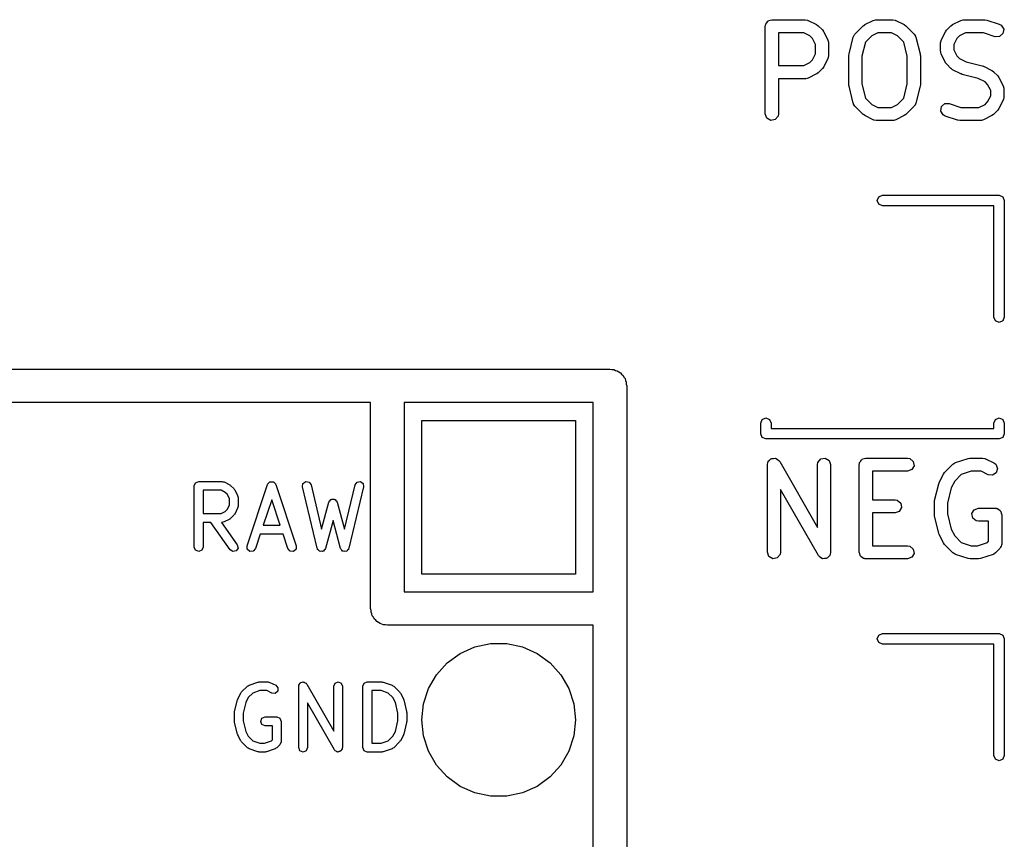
# Model space of a CAD drawing. Extents: x 128.4 to 208.6, y -114.5 to -26.6.
# Tile 13 of 16: x 139.7 to 150.9, y -36 to -26.6. Entities that reach past the tile are written whole.
import ezdxf

# ---------------------------------------------------------------- set-up
doc = ezdxf.new("R2010")
doc.units = 0
doc.layers.add('BLACK', color=7, linetype='CONTINUOUS')

msp = doc.modelspace()

# ---------------------------------------------------------------- linework, layer by layer
at = {"layer": 'BLACK', "linetype": 'CONTINUOUS'}
for p, q in [((148.18, -26.6418), (148.19, -26.6249)), ((148.19, -26.6249), (148.196, -26.6226)), ((148.196, -26.6226), (148.201, -26.6174)), ((148.201, -26.6174), (148.22, -26.614)), ((148.22, -26.614), (148.238, -26.6074)), ((148.238, -26.6074), (148.619, -26.6074)), ((148.619, -26.6074), (148.645, -26.6119)), ((148.645, -26.6119), (148.648, -26.6148)), ((148.648, -26.6148), (148.653, -26.6153)), ((148.653, -26.6153), (148.748, -26.6629)), ((149.3, -26.6629), (149.395, -26.6153)), ((149.395, -26.6153), (149.42, -26.6079)), ((149.42, -26.6079), (149.424, -26.6089)), ((149.424, -26.6089), (149.429, -26.6074)), ((149.429, -26.6074), (149.619, -26.6074)), ((149.619, -26.6074), (149.645, -26.6119)), ((149.645, -26.6119), (149.648, -26.6148)), ((149.648, -26.6148), (149.653, -26.6153)), ((149.653, -26.6153), (149.748, -26.6629)), ((150.3, -26.6629), (150.395, -26.6153)), ((150.395, -26.6153), (150.42, -26.6079)), ((150.42, -26.6079), (150.424, -26.6089)), ((150.424, -26.6089), (150.429, -26.6074)), ((150.429, -26.6074), (150.667, -26.6074)), ((150.667, -26.6074), (150.689, -26.6113)), ((150.689, -26.6113), (150.69, -26.6112)), ((150.69, -26.6112), (150.833, -26.6588)), ((148.163, -26.6824), (148.165, -26.6726)), ((148.163, -27.6824), (148.163, -26.6824)), ((148.164, -26.6694), (148.166, -26.6665)), ((148.165, -26.6726), (148.164, -26.6694)), ((148.166, -26.6665), (148.168, -26.6567)), ((148.168, -26.6567), (148.18, -26.6418)), ((148.748, -26.6629), (148.766, -26.6763)), ((148.766, -26.6763), (148.767, -26.677)), ((148.767, -26.677), (148.815, -26.7246)), ((148.815, -26.7246), (148.828, -26.743)), ((149.185, -26.7722), (149.28, -26.677)), ((149.28, -26.677), (149.299, -26.6641)), ((149.299, -26.6641), (149.3, -26.6629)), ((149.748, -26.6629), (149.766, -26.6763)), ((149.766, -26.6763), (149.767, -26.677)), ((149.767, -26.677), (149.863, -26.7722)), ((150.219, -26.7441), (150.232, -26.7261)), ((150.232, -26.7261), (150.233, -26.7246)), ((150.233, -26.7246), (150.28, -26.677)), ((150.28, -26.677), (150.299, -26.6641)), ((150.299, -26.6641), (150.3, -26.6629)), ((150.833, -26.6588), (150.856, -26.6713)), ((150.856, -26.6713), (150.883, -26.715)), ((150.883, -26.715), (150.875, -26.7657)), ((148.313, -26.7574), (148.313, -27.1312)), ((148.601, -26.7574), (148.313, -26.7574)), ((148.67, -26.7916), (148.601, -26.7574)), ((148.7, -26.822), (148.67, -26.7916)), ((148.735, -26.8906), (148.7, -26.822)), ((148.828, -26.743), (148.829, -26.7441)), ((148.829, -26.7441), (148.877, -26.8393)), ((148.877, -26.8393), (148.884, -26.8643)), ((149.118, -26.9975), (149.165, -26.807)), ((149.165, -26.807), (149.176, -26.7833)), ((149.176, -26.7833), (149.182, -26.7789)), ((149.182, -26.7789), (149.185, -26.7722)), ((149.378, -26.7916), (149.306, -26.8636)), ((149.446, -26.7574), (149.378, -26.7916)), ((149.601, -26.7574), (149.446, -26.7574)), ((149.67, -26.7916), (149.601, -26.7574)), ((149.742, -26.8636), (149.67, -26.7916)), ((149.863, -26.7722), (149.877, -26.7935)), ((149.877, -26.7935), (149.878, -26.8009)), ((149.878, -26.8009), (149.882, -26.807)), ((149.882, -26.807), (149.93, -26.9975)), ((150.163, -26.8729), (150.168, -26.8472)), ((150.168, -26.8472), (150.171, -26.8438)), ((150.171, -26.8393), (150.219, -26.7441)), ((150.171, -26.8438), (150.171, -26.8393)), ((150.347, -26.822), (150.313, -26.8906)), ((150.378, -26.7916), (150.347, -26.822)), ((150.446, -26.7574), (150.378, -26.7916)), ((150.654, -26.7574), (150.446, -26.7574)), ((150.786, -26.8012), (150.654, -26.7574)), ((150.837, -26.7997), (150.786, -26.8012)), ((150.875, -26.7657), (150.837, -26.7997)), ((148.735, -26.998), (148.735, -26.8906)), ((148.884, -26.8643), (148.883, -26.8686)), ((148.883, -26.8686), (148.885, -26.8729)), ((148.885, -26.8729), (148.885, -27.0157)), ((149.306, -26.8636), (149.265, -27.0249)), ((149.782, -27.0249), (149.742, -26.8636)), ((150.163, -26.9681), (150.163, -26.8729)), ((150.313, -26.8906), (150.313, -26.9504)), ((150.313, -26.9504), (150.347, -27.0189)), ((148.67, -27.0969), (148.7, -27.0665)), ((148.7, -27.0665), (148.735, -26.998)), ((148.877, -27.0493), (148.829, -27.1445)), ((148.88, -27.0414), (148.877, -27.0448)), ((148.877, -27.0448), (148.877, -27.0493)), ((148.885, -27.0157), (148.88, -27.0414)), ((149.115, -27.0157), (149.118, -27.001)), ((149.115, -27.349), (149.115, -27.0157)), ((149.118, -27.001), (149.118, -26.9975)), ((149.265, -27.0249), (149.265, -27.3398)), ((149.782, -27.3398), (149.782, -27.0249)), ((149.93, -26.9975), (149.931, -27.0125)), ((149.931, -27.0125), (149.932, -27.0157)), ((149.932, -27.0157), (149.932, -27.349)), ((150.165, -26.9723), (150.163, -26.9681)), ((150.164, -26.9767), (150.165, -26.9723)), ((150.171, -27.0016), (150.164, -26.9767)), ((150.219, -27.0969), (150.171, -27.0016)), ((150.347, -27.0189), (150.378, -27.0493)), ((150.378, -27.0493), (150.455, -27.0878)), ((148.313, -27.1312), (148.601, -27.1312)), ((148.601, -27.1312), (148.67, -27.0969)), ((148.815, -27.164), (148.767, -27.2116)), ((148.816, -27.1625), (148.815, -27.164)), ((148.829, -27.1445), (148.816, -27.1625)), ((150.22, -27.098), (150.219, -27.0969)), ((150.233, -27.1164), (150.22, -27.098)), ((150.28, -27.164), (150.233, -27.1164)), ((150.282, -27.1647), (150.28, -27.164)), ((150.3, -27.178), (150.282, -27.1647)), ((150.395, -27.2257), (150.3, -27.178)), ((150.455, -27.0878), (150.637, -27.1334)), ((150.637, -27.1334), (150.649, -27.1387)), ((150.649, -27.1387), (150.653, -27.1391)), ((150.653, -27.1391), (150.748, -27.1867)), ((150.748, -27.1867), (150.766, -27.2001)), ((148.619, -27.2812), (148.313, -27.2812)), ((148.313, -27.2812), (148.313, -27.6824)), ((148.623, -27.2797), (148.619, -27.2812)), ((148.628, -27.2807), (148.623, -27.2797)), ((148.653, -27.2733), (148.628, -27.2807)), ((148.748, -27.2257), (148.653, -27.2733)), ((148.749, -27.2245), (148.748, -27.2257)), ((148.767, -27.2116), (148.749, -27.2245)), ((150.399, -27.2261), (150.395, -27.2257)), ((150.41, -27.2313), (150.399, -27.2261)), ((150.593, -27.277), (150.41, -27.2313)), ((150.67, -27.3154), (150.593, -27.277)), ((150.766, -27.2001), (150.767, -27.2008)), ((150.767, -27.2008), (150.815, -27.2484)), ((150.815, -27.2484), (150.828, -27.2668)), ((150.828, -27.2668), (150.829, -27.2679)), ((150.829, -27.2679), (150.877, -27.3631)), ((149.117, -27.3523), (149.115, -27.349)), ((149.118, -27.3672), (149.117, -27.3523)), ((149.165, -27.5577), (149.118, -27.3672)), ((149.265, -27.3398), (149.306, -27.5012)), ((149.742, -27.5012), (149.782, -27.3398)), ((149.93, -27.3672), (149.882, -27.5577)), ((149.932, -27.349), (149.93, -27.3638)), ((149.93, -27.3638), (149.93, -27.3672)), ((150.7, -27.3459), (150.67, -27.3154)), ((150.735, -27.4144), (150.7, -27.3459)), ((150.735, -27.4742), (150.735, -27.4144)), ((150.877, -27.3631), (150.884, -27.3881)), ((150.884, -27.3881), (150.883, -27.3925)), ((150.883, -27.3925), (150.885, -27.3967)), ((150.885, -27.3967), (150.885, -27.4919)), ((149.306, -27.5012), (149.378, -27.5731)), ((149.67, -27.5731), (149.742, -27.5012)), ((150.7, -27.5427), (150.735, -27.4742)), ((150.877, -27.5254), (150.829, -27.6207)), ((150.88, -27.5176), (150.877, -27.521)), ((150.877, -27.521), (150.877, -27.5254)), ((150.885, -27.4919), (150.88, -27.5176)), ((149.169, -27.5638), (149.165, -27.5577)), ((149.17, -27.5712), (149.169, -27.5638)), ((149.185, -27.5926), (149.17, -27.5712)), ((149.28, -27.6878), (149.185, -27.5926)), ((149.378, -27.5731), (149.446, -27.6074)), ((149.446, -27.6074), (149.601, -27.6074)), ((149.601, -27.6074), (149.67, -27.5731)), ((149.863, -27.5926), (149.767, -27.6878)), ((149.866, -27.5858), (149.863, -27.5926)), ((149.872, -27.5815), (149.866, -27.5858)), ((149.882, -27.5577), (149.872, -27.5815)), ((150.165, -27.6498), (150.172, -27.599)), ((150.172, -27.599), (150.211, -27.565)), ((150.211, -27.565), (150.262, -27.5636)), ((150.262, -27.5636), (150.393, -27.6074)), ((150.393, -27.6074), (150.601, -27.6074)), ((150.601, -27.6074), (150.67, -27.5731)), ((150.67, -27.5731), (150.7, -27.5427)), ((150.816, -27.6387), (150.815, -27.6402)), ((150.829, -27.6207), (150.816, -27.6387)), ((148.181, -27.7306), (148.163, -27.6824)), ((148.225, -27.7562), (148.181, -27.7306)), ((148.276, -27.7473), (148.225, -27.7562)), ((148.309, -27.708), (148.276, -27.7473)), ((148.313, -27.6824), (148.309, -27.708)), ((149.282, -27.6885), (149.28, -27.6878)), ((149.3, -27.7018), (149.282, -27.6885)), ((149.395, -27.7495), (149.3, -27.7018)), ((149.399, -27.75), (149.395, -27.7495)), ((149.403, -27.7529), (149.399, -27.75)), ((149.653, -27.7495), (149.628, -27.7569)), ((149.748, -27.7018), (149.653, -27.7495)), ((149.749, -27.7007), (149.748, -27.7018)), ((149.767, -27.6878), (149.749, -27.7007)), ((150.191, -27.6935), (150.165, -27.6498)), ((150.214, -27.7059), (150.191, -27.6935)), ((150.357, -27.7535), (150.214, -27.7059)), ((150.653, -27.7495), (150.628, -27.7569)), ((150.748, -27.7018), (150.653, -27.7495)), ((150.749, -27.7007), (150.748, -27.7018)), ((150.767, -27.6878), (150.749, -27.7007)), ((150.815, -27.6402), (150.767, -27.6878)), ((149.429, -27.7574), (149.403, -27.7529)), ((149.619, -27.7574), (149.429, -27.7574)), ((149.623, -27.7558), (149.619, -27.7574)), ((149.628, -27.7569), (149.623, -27.7558)), ((150.359, -27.7535), (150.357, -27.7535)), ((150.381, -27.7574), (150.359, -27.7535)), ((150.619, -27.7574), (150.381, -27.7574)), ((150.623, -27.7558), (150.619, -27.7574)), ((150.628, -27.7569), (150.623, -27.7558)), ((149.44, -28.67), (149.458, -28.6276)), ((149.458, -28.6276), (149.5, -28.61)), ((149.5, -28.61), (150.83, -28.61)), ((150.83, -28.61), (150.872, -28.6276)), ((150.872, -28.6276), (150.89, -28.67)), ((149.458, -28.7124), (149.44, -28.67)), ((149.5, -28.73), (149.458, -28.7124)), ((150.77, -28.73), (149.5, -28.73)), ((150.77, -30), (150.77, -28.73)), ((150.89, -28.67), (150.89, -30)), ((150.788, -30.0424), (150.77, -30)), ((150.83, -30.06), (150.788, -30.0424)), ((150.872, -30.0424), (150.83, -30.06)), ((150.89, -30), (150.872, -30.0424)), ((128.61, -30.5935), (146.39, -30.5935)), ((146.39, -30.5935), (146.411, -30.5983)), ((146.411, -30.5983), (146.433, -30.5983)), ((146.433, -30.5983), (146.452, -30.6077)), ((146.452, -30.6077), (146.473, -30.6125)), ((146.473, -30.6125), (146.49, -30.6258)), ((146.49, -30.6258), (146.509, -30.6351)), ((146.509, -30.6351), (146.522, -30.652)), ((146.522, -30.652), (146.539, -30.6654)), ((146.539, -30.6654), (146.548, -30.6847)), ((146.548, -30.6847), (146.562, -30.7014)), ((146.562, -30.7014), (146.566, -30.7224)), ((146.566, -30.7224), (146.576, -30.7418)), ((146.576, -30.7418), (146.576, -30.7632)), ((146.576, -30.7632), (146.581, -30.784)), ((146.581, -30.784), (146.581, -61.2643)), ((143.659, -30.9745), (128.8, -30.9745)), ((143.659, -33.324), (143.659, -30.9745)), ((144.04, -30.9745), (144.04, -33.1335)), ((146.2, -30.9745), (144.04, -30.9745)), ((146.2, -33.1335), (146.2, -30.9745)), ((144.244, -32.9303), (144.244, -31.1777)), ((144.244, -31.1777), (145.996, -31.1777)), ((145.996, -31.1777), (145.996, -32.9303)), ((148.11, -31.21), (148.128, -31.1676)), ((148.11, -31.33), (148.11, -31.21)), ((148.128, -31.1676), (148.17, -31.15)), ((148.17, -31.15), (148.212, -31.1676)), ((148.212, -31.1676), (148.23, -31.21)), ((148.23, -31.21), (148.23, -31.27)), ((150.77, -31.21), (150.788, -31.1676)), ((150.77, -31.27), (150.77, -31.21)), ((150.788, -31.1676), (150.83, -31.15)), ((150.83, -31.15), (150.872, -31.1676)), ((150.872, -31.1676), (150.89, -31.21)), ((150.89, -31.21), (150.89, -31.33)), ((148.128, -31.3724), (148.11, -31.33)), ((148.23, -31.27), (150.77, -31.27)), ((150.89, -31.33), (150.872, -31.3724)), ((148.17, -31.39), (148.128, -31.3724)), ((150.83, -31.39), (148.17, -31.39)), ((150.872, -31.3724), (150.83, -31.39)), ((148.187, -31.6824), (148.191, -31.6567)), ((148.187, -32.6824), (148.187, -31.6824)), ((148.191, -31.6567), (148.196, -31.6514)), ((148.196, -31.6514), (148.197, -31.6446)), ((148.197, -31.6446), (148.212, -31.6322)), ((148.212, -31.6322), (148.224, -31.6174)), ((148.224, -31.6174), (148.231, -31.6162)), ((148.231, -31.6162), (148.237, -31.6118)), ((148.237, -31.6118), (148.256, -31.6119)), ((148.256, -31.6119), (148.275, -31.6085)), ((148.275, -31.6085), (148.281, -31.612)), ((148.281, -31.612), (148.288, -31.612)), ((148.288, -31.612), (148.303, -31.6245)), ((148.303, -31.6245), (148.319, -31.6342)), ((148.319, -31.6342), (148.322, -31.6407)), ((148.322, -31.6407), (148.327, -31.6452)), ((148.327, -31.6452), (148.758, -32.4)), ((148.758, -31.6824), (148.763, -31.6567)), ((148.758, -32.4), (148.758, -31.6824)), ((148.763, -31.6567), (148.796, -31.6174)), ((148.796, -31.6174), (148.846, -31.6085)), ((148.846, -31.6085), (148.891, -31.6342)), ((148.891, -31.6342), (148.908, -31.6824)), ((148.908, -31.6824), (148.908, -32.6824)), ((149.235, -31.6824), (149.236, -31.6726)), ((149.235, -32.6824), (149.235, -31.6824)), ((149.236, -31.6694), (149.237, -31.6665)), ((149.236, -31.6726), (149.236, -31.6694)), ((149.237, -31.6665), (149.239, -31.6567)), ((149.239, -31.6567), (149.252, -31.6418)), ((149.252, -31.6418), (149.261, -31.6249)), ((149.261, -31.6249), (149.268, -31.6226)), ((149.268, -31.6226), (149.272, -31.6174)), ((149.272, -31.6174), (149.291, -31.614)), ((149.291, -31.614), (149.31, -31.6074)), ((149.31, -31.6074), (149.786, -31.6074)), ((149.786, -31.6074), (149.811, -31.6119)), ((149.811, -31.6119), (149.851, -31.6449)), ((149.851, -31.6449), (149.86, -31.6954)), ((150.209, -31.7722), (150.304, -31.677)), ((150.304, -31.677), (150.325, -31.662)), ((150.325, -31.662), (150.33, -31.6616)), ((150.33, -31.6616), (150.333, -31.6588)), ((150.333, -31.6588), (150.476, -31.6112)), ((150.476, -31.6112), (150.498, -31.6079)), ((150.498, -31.6079), (150.5, -31.6074)), ((150.5, -31.6074), (150.643, -31.6074)), ((150.643, -31.6074), (150.669, -31.6119)), ((150.669, -31.6119), (150.672, -31.6148)), ((150.672, -31.6148), (150.676, -31.6153)), ((150.676, -31.6153), (150.772, -31.6629)), ((150.772, -31.6629), (150.793, -31.6784)), ((150.793, -31.6784), (150.813, -31.7255)), ((149.786, -31.7574), (149.385, -31.7574)), ((149.385, -31.7574), (149.385, -32.0836)), ((149.834, -31.7398), (149.786, -31.7574)), ((149.86, -31.6954), (149.834, -31.7398)), ((150.147, -31.8869), (150.195, -31.7917)), ((150.195, -31.7917), (150.208, -31.7737)), ((150.208, -31.7737), (150.209, -31.7722)), ((150.398, -31.7956), (150.324, -31.8697)), ((150.512, -31.7574), (150.398, -31.7956)), ((150.625, -31.7574), (150.512, -31.7574)), ((150.705, -31.7971), (150.625, -31.7574)), ((150.798, -31.7747), (150.756, -31.8029)), ((150.813, -31.7255), (150.798, -31.7747)), ((141.647, -31.9247), (141.661, -31.8893)), ((141.661, -31.8893), (141.697, -31.8747)), ((141.697, -31.8747), (141.963, -31.8747)), ((141.963, -31.8747), (141.974, -31.8791)), ((141.974, -31.8791), (141.986, -31.8799)), ((141.986, -31.8799), (142.052, -31.9133)), ((142.483, -31.9089), (142.485, -31.906)), ((142.485, -31.9023), (142.497, -31.8919)), ((142.485, -31.906), (142.485, -31.9023)), ((142.497, -31.8919), (142.508, -31.8799)), ((142.508, -31.8799), (142.511, -31.8797)), ((142.511, -31.8797), (142.514, -31.8772)), ((142.514, -31.8772), (142.53, -31.8784)), ((142.53, -31.8784), (142.546, -31.8772)), ((142.546, -31.8772), (142.549, -31.8797)), ((142.549, -31.8797), (142.552, -31.8799)), ((142.552, -31.8799), (142.563, -31.8919)), ((142.563, -31.8919), (142.575, -31.9023)), ((142.575, -31.9023), (142.575, -31.906)), ((142.575, -31.906), (142.577, -31.9089)), ((142.881, -31.9362), (142.887, -31.8985)), ((142.887, -31.8985), (142.918, -31.876)), ((142.918, -31.876), (142.956, -31.8821)), ((142.956, -31.8821), (142.979, -31.9131)), ((143.481, -31.9131), (143.504, -31.8821)), ((143.504, -31.8821), (143.542, -31.876)), ((143.542, -31.876), (143.573, -31.8985)), ((143.573, -31.8985), (143.579, -31.9362)), ((150.094, -32.0928), (150.142, -31.9023)), ((150.142, -31.9023), (150.147, -31.8905)), ((150.147, -31.8905), (150.147, -31.8869)), ((150.324, -31.8697), (150.285, -31.9467)), ((150.756, -31.8029), (150.705, -31.7971)), ((141.647, -32.6247), (141.647, -31.9247)), ((141.747, -31.9747), (141.747, -32.2413)), ((141.952, -31.9747), (141.747, -31.9747)), ((142, -31.9991), (141.952, -31.9747)), ((142.022, -32.021), (142, -31.9991)), ((142.047, -32.0698), (142.022, -32.021)), ((142.052, -31.9133), (142.058, -31.9195)), ((142.058, -31.9195), (142.065, -31.9226)), ((142.065, -31.9226), (142.099, -31.956)), ((142.099, -31.956), (142.102, -31.9636)), ((142.102, -31.9636), (142.108, -31.969)), ((142.108, -31.969), (142.141, -32.0356)), ((142.249, -32.6089), (142.483, -31.9089)), ((142.577, -31.9089), (142.811, -32.6089)), ((143.048, -32.6362), (142.881, -31.9362)), ((142.979, -31.9131), (143.099, -32.4203)), ((143.361, -32.4203), (143.481, -31.9131)), ((143.579, -31.9362), (143.412, -32.6362)), ((148.768, -32.7196), (148.337, -31.9648)), ((148.337, -31.9648), (148.337, -32.6824)), ((150.285, -31.9467), (150.242, -32.1202)), ((142.047, -32.1462), (142.047, -32.0698)), ((142.141, -32.0356), (142.142, -32.0472)), ((142.142, -32.0472), (142.147, -32.058)), ((142.147, -32.058), (142.147, -32.158)), ((142.53, -32.0828), (142.433, -32.3747)), ((142.627, -32.3747), (142.53, -32.0828)), ((143.099, -32.4203), (143.182, -32.1118)), ((143.182, -32.1118), (143.186, -32.1064)), ((143.186, -32.1064), (143.187, -32.0996)), ((143.187, -32.0996), (143.197, -32.0917)), ((143.197, -32.0917), (143.205, -32.0814)), ((143.205, -32.0814), (143.212, -32.0805)), ((143.212, -32.0805), (143.217, -32.0764)), ((143.217, -32.0764), (143.23, -32.0781)), ((143.23, -32.0781), (143.243, -32.0764)), ((143.243, -32.0764), (143.248, -32.0805)), ((143.248, -32.0805), (143.255, -32.0814)), ((143.255, -32.0814), (143.263, -32.0917)), ((143.263, -32.0917), (143.273, -32.0996)), ((143.273, -32.0996), (143.274, -32.1064)), ((143.274, -32.1064), (143.278, -32.1118)), ((143.278, -32.1118), (143.361, -32.4203)), ((149.385, -32.0836), (149.643, -32.0836)), ((149.643, -32.0836), (149.669, -32.0881)), ((149.669, -32.0881), (149.708, -32.1211)), ((149.708, -32.1211), (149.717, -32.1716)), ((150.092, -32.111), (150.094, -32.0962)), ((150.092, -32.2538), (150.092, -32.111)), ((150.094, -32.0962), (150.094, -32.0928)), ((150.242, -32.1202), (150.242, -32.2446)), ((141.747, -32.2413), (141.952, -32.2413)), ((141.952, -32.2413), (142, -32.2169)), ((142, -32.2169), (142.022, -32.195)), ((142.022, -32.195), (142.047, -32.1462)), ((142.141, -32.1804), (142.108, -32.247)), ((142.142, -32.1688), (142.141, -32.1804)), ((142.147, -32.158), (142.142, -32.1688)), ((149.643, -32.2336), (149.385, -32.2336)), ((149.385, -32.2336), (149.385, -32.6074)), ((149.691, -32.216), (149.643, -32.2336)), ((149.717, -32.1716), (149.691, -32.216)), ((150.242, -32.2446), (150.285, -32.4181)), ((150.521, -32.2408), (150.547, -32.1964)), ((150.53, -32.2913), (150.521, -32.2408)), ((150.547, -32.1964), (150.595, -32.1788)), ((150.595, -32.1788), (150.786, -32.1788)), ((150.786, -32.1788), (150.795, -32.1805)), ((150.795, -32.1805), (150.799, -32.1799)), ((150.799, -32.1799), (150.802, -32.1816)), ((150.802, -32.1816), (150.811, -32.1833)), ((150.811, -32.1833), (150.826, -32.1959)), ((150.826, -32.1959), (150.843, -32.2056)), ((150.843, -32.2056), (150.845, -32.212)), ((150.845, -32.212), (150.851, -32.2163)), ((150.851, -32.2163), (150.854, -32.2355)), ((150.854, -32.2355), (150.861, -32.2538)), ((141.837, -32.3413), (141.747, -32.3413)), ((141.747, -32.3413), (141.747, -32.6247)), ((142.056, -32.6533), (141.837, -32.3413)), ((141.963, -32.3413), (141.959, -32.3413)), ((141.959, -32.3413), (142.138, -32.596)), ((141.974, -32.3369), (141.963, -32.3413)), ((141.986, -32.3361), (141.974, -32.3369)), ((142.052, -32.3027), (141.986, -32.3361)), ((142.058, -32.2965), (142.052, -32.3027)), ((142.065, -32.2934), (142.058, -32.2965)), ((142.099, -32.26), (142.065, -32.2934)), ((142.102, -32.2524), (142.099, -32.26)), ((142.108, -32.247), (142.102, -32.2524)), ((143.23, -32.3187), (143.145, -32.6375)), ((143.315, -32.6375), (143.23, -32.3187)), ((150.093, -32.2571), (150.092, -32.2538)), ((150.094, -32.272), (150.093, -32.2571)), ((150.142, -32.4625), (150.094, -32.272)), ((150.57, -32.3243), (150.53, -32.2913)), ((150.595, -32.3288), (150.57, -32.3243)), ((150.711, -32.3288), (150.595, -32.3288)), ((150.711, -32.5561), (150.711, -32.3288)), ((150.861, -32.2538), (150.861, -32.5871)), ((142.433, -32.3747), (142.627, -32.3747)), ((150.144, -32.4654), (150.142, -32.4625)), ((150.147, -32.4778), (150.144, -32.4654)), ((150.285, -32.4181), (150.324, -32.4951)), ((142.399, -32.4747), (142.344, -32.6405)), ((142.661, -32.4747), (142.399, -32.4747)), ((142.716, -32.6405), (142.661, -32.4747)), ((150.195, -32.5731), (150.147, -32.4778)), ((150.196, -32.5742), (150.195, -32.5731)), ((150.209, -32.5926), (150.196, -32.5742)), ((150.324, -32.4951), (150.398, -32.5692)), ((150.398, -32.5692), (150.512, -32.6074)), ((150.583, -32.6074), (150.698, -32.5692)), ((150.698, -32.5692), (150.711, -32.5561)), ((141.661, -32.66), (141.647, -32.6247)), ((141.697, -32.6747), (141.661, -32.66)), ((141.732, -32.66), (141.697, -32.6747)), ((141.747, -32.6247), (141.732, -32.66)), ((142.088, -32.6739), (142.056, -32.6533)), ((142.125, -32.6656), (142.088, -32.6739)), ((142.146, -32.6334), (142.125, -32.6656)), ((142.138, -32.596), (142.146, -32.6334)), ((142.252, -32.647), (142.249, -32.6089)), ((142.281, -32.6721), (142.252, -32.647)), ((142.319, -32.6694), (142.281, -32.6721)), ((142.344, -32.6405), (142.319, -32.6694)), ((142.741, -32.6694), (142.716, -32.6405)), ((142.779, -32.6721), (142.741, -32.6694)), ((142.808, -32.647), (142.779, -32.6721)), ((142.811, -32.6089), (142.808, -32.647)), ((143.052, -32.6423), (143.048, -32.6362)), ((143.053, -32.6497), (143.052, -32.6423)), ((143.063, -32.6572), (143.053, -32.6497)), ((143.07, -32.6672), (143.063, -32.6572)), ((143.078, -32.6684), (143.07, -32.6672)), ((143.084, -32.673), (143.078, -32.6684)), ((143.096, -32.6713), (143.084, -32.673)), ((143.108, -32.6733), (143.096, -32.6713)), ((143.114, -32.6689), (143.108, -32.6733)), ((143.122, -32.6679), (143.114, -32.6689)), ((143.129, -32.6581), (143.122, -32.6679)), ((143.139, -32.6509), (143.129, -32.6581)), ((143.14, -32.6435), (143.139, -32.6509)), ((143.145, -32.6375), (143.14, -32.6435)), ((143.32, -32.6435), (143.315, -32.6375)), ((143.321, -32.6509), (143.32, -32.6435)), ((143.331, -32.6581), (143.321, -32.6509)), ((143.338, -32.6679), (143.331, -32.6581)), ((143.346, -32.6689), (143.338, -32.6679)), ((143.352, -32.6733), (143.346, -32.6689)), ((143.364, -32.6713), (143.352, -32.6733)), ((143.376, -32.673), (143.364, -32.6713)), ((143.382, -32.6684), (143.376, -32.673)), ((143.39, -32.6672), (143.382, -32.6684)), ((143.397, -32.6572), (143.39, -32.6672)), ((143.407, -32.6497), (143.397, -32.6572)), ((143.408, -32.6423), (143.407, -32.6497)), ((143.412, -32.6362), (143.408, -32.6423)), ((148.204, -32.7306), (148.187, -32.6824)), ((148.337, -32.6824), (148.332, -32.708)), ((148.908, -32.6824), (148.904, -32.708)), ((149.241, -32.7007), (149.235, -32.6824)), ((149.385, -32.6074), (149.786, -32.6074)), ((149.786, -32.6074), (149.811, -32.6119)), ((149.811, -32.6119), (149.851, -32.6449)), ((149.851, -32.6449), (149.86, -32.6954)), ((150.304, -32.6878), (150.209, -32.5926)), ((150.308, -32.6897), (150.304, -32.6878)), ((150.311, -32.6935), (150.308, -32.6897)), ((150.333, -32.7059), (150.311, -32.6935)), ((150.512, -32.6074), (150.583, -32.6074)), ((150.791, -32.6878), (150.77, -32.7027)), ((150.839, -32.6402), (150.791, -32.6878)), ((150.846, -32.6253), (150.839, -32.6402)), ((150.856, -32.6128), (150.846, -32.6253)), ((150.859, -32.5967), (150.856, -32.6128)), ((150.86, -32.5937), (150.859, -32.5967)), ((150.861, -32.5871), (150.86, -32.5917)), ((150.86, -32.5917), (150.86, -32.5937)), ((148.249, -32.7562), (148.204, -32.7306)), ((148.299, -32.7473), (148.249, -32.7562)), ((148.332, -32.708), (148.299, -32.7473)), ((148.774, -32.7241), (148.768, -32.7196)), ((148.776, -32.7306), (148.774, -32.7241)), ((148.793, -32.7403), (148.776, -32.7306)), ((148.807, -32.7527), (148.793, -32.7403)), ((148.814, -32.7528), (148.807, -32.7527)), ((148.82, -32.7562), (148.814, -32.7528)), ((148.839, -32.7529), (148.82, -32.7562)), ((148.859, -32.753), (148.839, -32.7529)), ((148.864, -32.7485), (148.859, -32.753)), ((148.871, -32.7473), (148.864, -32.7485)), ((148.883, -32.7325), (148.871, -32.7473)), ((148.898, -32.7202), (148.883, -32.7325)), ((148.899, -32.7133), (148.898, -32.7202)), ((148.904, -32.708), (148.899, -32.7133)), ((149.245, -32.7199), (149.241, -32.7007)), ((149.25, -32.7242), (149.245, -32.7199)), ((149.252, -32.7306), (149.25, -32.7242)), ((149.269, -32.7403), (149.252, -32.7306)), ((149.284, -32.7529), (149.269, -32.7403)), ((149.294, -32.7546), (149.284, -32.7529)), ((149.296, -32.7562), (149.294, -32.7546)), ((149.3, -32.7557), (149.296, -32.7562)), ((149.31, -32.7574), (149.3, -32.7557)), ((149.786, -32.7574), (149.31, -32.7574)), ((149.834, -32.7398), (149.786, -32.7574)), ((149.86, -32.6954), (149.834, -32.7398)), ((150.476, -32.7535), (150.333, -32.7059)), ((150.478, -32.7535), (150.476, -32.7535)), ((150.5, -32.7574), (150.478, -32.7535)), ((150.595, -32.7574), (150.5, -32.7574)), ((150.597, -32.7568), (150.595, -32.7574)), ((150.619, -32.7535), (150.597, -32.7568)), ((150.762, -32.7059), (150.619, -32.7535)), ((150.765, -32.7031), (150.762, -32.7059)), ((150.77, -32.7027), (150.765, -32.7031)), ((145.996, -32.9303), (144.244, -32.9303)), ((144.04, -33.1335), (146.2, -33.1335)), ((143.664, -33.3448), (143.659, -33.324)), ((143.664, -33.3662), (143.664, -33.3448)), ((143.674, -33.3856), (143.664, -33.3662)), ((143.678, -33.4066), (143.674, -33.3856)), ((143.692, -33.4233), (143.678, -33.4066)), ((143.701, -33.4426), (143.692, -33.4233)), ((143.718, -33.456), (143.701, -33.4426)), ((143.731, -33.4729), (143.718, -33.456)), ((143.75, -33.4822), (143.731, -33.4729)), ((143.767, -33.4955), (143.75, -33.4822)), ((143.788, -33.5003), (143.767, -33.4955)), ((143.807, -33.5097), (143.788, -33.5003)), ((143.829, -33.5097), (143.807, -33.5097)), ((143.85, -33.5145), (143.829, -33.5097)), ((146.2, -33.5145), (143.85, -33.5145)), ((146.2, -61.0735), (146.2, -33.5145)), ((149.44, -33.67), (149.458, -33.6276)), ((149.458, -33.7124), (149.44, -33.67)), ((149.458, -33.6276), (149.5, -33.61)), ((149.5, -33.61), (150.83, -33.61)), ((150.83, -33.61), (150.872, -33.6276)), ((150.872, -33.6276), (150.89, -33.67)), ((150.89, -33.67), (150.89, -35)), ((144.682, -33.8351), (144.849, -33.7606)), ((144.849, -33.7606), (145.028, -33.7225)), ((145.028, -33.7225), (145.212, -33.7225)), ((145.212, -33.7225), (145.391, -33.7606)), ((145.391, -33.7606), (145.558, -33.8351)), ((149.5, -33.73), (149.458, -33.7124)), ((150.77, -33.73), (149.5, -33.73)), ((150.77, -35), (150.77, -33.73)), ((144.534, -33.9428), (144.682, -33.8351)), ((145.558, -33.8351), (145.706, -33.9428)), ((144.411, -34.0789), (144.534, -33.9428)), ((145.706, -33.9428), (145.829, -34.0789)), ((144.319, -34.2376), (144.411, -34.0789)), ((145.829, -34.0789), (145.921, -34.2376)), ((142.186, -34.2753), (142.253, -34.2086)), ((142.253, -34.2086), (142.263, -34.2042)), ((142.263, -34.2042), (142.272, -34.1966)), ((142.272, -34.1966), (142.372, -34.1632)), ((142.396, -34.2607), (142.315, -34.2877)), ((142.372, -34.1632), (142.38, -34.1638)), ((142.38, -34.1638), (142.388, -34.1607)), ((142.388, -34.1607), (142.488, -34.1607)), ((142.476, -34.2607), (142.396, -34.2607)), ((142.532, -34.2887), (142.476, -34.2607)), ((142.488, -34.1607), (142.499, -34.1651)), ((142.499, -34.1651), (142.51, -34.1659)), ((142.51, -34.1659), (142.577, -34.1993)), ((142.599, -34.2664), (142.57, -34.2914)), ((142.577, -34.1993), (142.602, -34.2282)), ((142.602, -34.2282), (142.599, -34.2664)), ((142.838, -34.2107), (142.841, -34.2043)), ((142.838, -34.9107), (142.838, -34.2107)), ((142.84, -34.1975), (142.848, -34.1873)), ((142.841, -34.2043), (142.84, -34.1975)), ((142.848, -34.1873), (142.853, -34.1753)), ((142.853, -34.1753), (142.859, -34.1727)), ((142.859, -34.1727), (142.863, -34.1673)), ((142.863, -34.1673), (142.876, -34.1656)), ((142.876, -34.1656), (142.888, -34.1607)), ((142.888, -34.1607), (142.894, -34.1633)), ((142.894, -34.1633), (142.901, -34.1624)), ((142.901, -34.1624), (142.911, -34.1704)), ((142.911, -34.1704), (142.923, -34.1753)), ((142.923, -34.1753), (142.926, -34.1817)), ((142.926, -34.1817), (142.931, -34.1859)), ((142.931, -34.1859), (143.238, -34.7224)), ((143.238, -34.2107), (143.253, -34.1753)), ((143.238, -34.7224), (143.238, -34.2107)), ((143.253, -34.1753), (143.288, -34.1607)), ((143.288, -34.1607), (143.323, -34.1753)), ((143.323, -34.1753), (143.338, -34.2107)), ((143.338, -34.2107), (143.338, -34.9107)), ((143.571, -34.2107), (143.586, -34.1753)), ((143.571, -34.9107), (143.571, -34.2107)), ((143.586, -34.1753), (143.621, -34.1607)), ((143.621, -34.1607), (143.788, -34.1607)), ((143.671, -34.2607), (143.671, -34.8607)), ((143.78, -34.2607), (143.671, -34.2607)), ((143.861, -34.2877), (143.78, -34.2607)), ((143.788, -34.1607), (143.796, -34.1638)), ((143.796, -34.1638), (143.804, -34.1632)), ((143.804, -34.1632), (143.904, -34.1966)), ((143.904, -34.1966), (143.913, -34.2042)), ((143.913, -34.2042), (143.923, -34.2086)), ((143.923, -34.2086), (143.99, -34.2753)), ((144.263, -34.4118), (144.319, -34.2376)), ((145.921, -34.2376), (145.977, -34.4118)), ((142.106, -34.4985), (142.139, -34.3652)), ((142.139, -34.3652), (142.143, -34.3606)), ((142.143, -34.355), (142.177, -34.2883)), ((142.143, -34.3606), (142.143, -34.355)), ((142.177, -34.2883), (142.183, -34.2829)), ((142.183, -34.2829), (142.186, -34.2753)), ((142.262, -34.3403), (142.235, -34.3948)), ((142.315, -34.2877), (142.262, -34.3403)), ((142.57, -34.2914), (142.532, -34.2887)), ((143.914, -34.3403), (143.861, -34.2877)), ((143.941, -34.3948), (143.914, -34.3403)), ((143.99, -34.2753), (143.993, -34.2829)), ((143.993, -34.2829), (143.999, -34.2883)), ((143.999, -34.2883), (144.033, -34.355)), ((144.033, -34.355), (144.033, -34.3606)), ((144.033, -34.3606), (144.037, -34.3652)), ((144.037, -34.3652), (144.07, -34.4985)), ((142.235, -34.3948), (142.205, -34.5168)), ((143.245, -34.9355), (142.938, -34.3989)), ((142.938, -34.3989), (142.938, -34.9107)), ((143.971, -34.5168), (143.941, -34.3948)), ((144.244, -34.594), (144.263, -34.4118)), ((145.977, -34.4118), (145.996, -34.594)), ((142.105, -34.5107), (142.107, -34.5048)), ((142.105, -34.6107), (142.105, -34.5107)), ((142.107, -34.5048), (142.106, -34.4985)), ((142.205, -34.5168), (142.205, -34.6045)), ((142.205, -34.6045), (142.235, -34.7265)), ((142.405, -34.6107), (142.419, -34.5753)), ((142.419, -34.5753), (142.455, -34.5607)), ((142.455, -34.5607), (142.588, -34.5607)), ((142.588, -34.5607), (142.623, -34.5753)), ((142.623, -34.5753), (142.638, -34.6107)), ((143.941, -34.7265), (143.971, -34.6045)), ((143.971, -34.6045), (143.971, -34.5168)), ((144.07, -34.4985), (144.069, -34.5048)), ((144.069, -34.5048), (144.071, -34.5107)), ((144.071, -34.5107), (144.071, -34.6107)), ((144.263, -34.7762), (144.244, -34.594)), ((145.996, -34.594), (145.977, -34.7762)), ((142.107, -34.6165), (142.105, -34.6107)), ((142.106, -34.6228), (142.107, -34.6165)), ((142.139, -34.7561), (142.106, -34.6228)), ((142.419, -34.646), (142.405, -34.6107)), ((142.455, -34.6607), (142.419, -34.646)), ((142.538, -34.6607), (142.455, -34.6607)), ((142.538, -34.8233), (142.538, -34.6607)), ((142.638, -34.6107), (142.638, -34.844)), ((144.07, -34.6228), (144.037, -34.7561)), ((144.071, -34.6107), (144.069, -34.6165)), ((144.069, -34.6165), (144.07, -34.6228)), ((142.143, -34.7607), (142.139, -34.7561)), ((142.143, -34.7664), (142.143, -34.7607)), ((142.177, -34.833), (142.143, -34.7664)), ((142.235, -34.7265), (142.262, -34.781)), ((142.262, -34.781), (142.315, -34.8336)), ((142.528, -34.8336), (142.538, -34.8233)), ((143.861, -34.8336), (143.914, -34.781)), ((143.914, -34.781), (143.941, -34.7265)), ((144.033, -34.7664), (143.999, -34.833)), ((144.037, -34.7561), (144.033, -34.7607)), ((144.033, -34.7607), (144.033, -34.7664)), ((144.319, -34.9504), (144.263, -34.7762)), ((145.977, -34.7762), (145.921, -34.9504)), ((142.183, -34.8384), (142.177, -34.833)), ((142.186, -34.846), (142.183, -34.8384)), ((142.253, -34.9127), (142.186, -34.846)), ((142.263, -34.9171), (142.253, -34.9127)), ((142.272, -34.9248), (142.263, -34.9171)), ((142.372, -34.9581), (142.272, -34.9248)), ((142.315, -34.8336), (142.396, -34.8607)), ((142.396, -34.8607), (142.447, -34.8607)), ((142.447, -34.8607), (142.528, -34.8336)), ((142.57, -34.9248), (142.47, -34.9581)), ((142.579, -34.9171), (142.57, -34.9248)), ((142.59, -34.9127), (142.579, -34.9171)), ((142.623, -34.8794), (142.59, -34.9127)), ((142.638, -34.844), (142.623, -34.8794)), ((142.853, -34.946), (142.838, -34.9107)), ((142.938, -34.9107), (142.923, -34.946)), ((143.25, -34.9397), (143.245, -34.9355)), ((143.253, -34.946), (143.25, -34.9397)), ((143.328, -34.9341), (143.323, -34.946)), ((143.336, -34.9238), (143.328, -34.9341)), ((143.338, -34.9107), (143.335, -34.917)), ((143.335, -34.917), (143.336, -34.9238)), ((143.586, -34.946), (143.571, -34.9107)), ((143.671, -34.8607), (143.78, -34.8607)), ((143.78, -34.8607), (143.861, -34.8336)), ((143.904, -34.9248), (143.804, -34.9581)), ((143.913, -34.9171), (143.904, -34.9248)), ((143.923, -34.9127), (143.913, -34.9171)), ((143.99, -34.846), (143.923, -34.9127)), ((143.993, -34.8384), (143.99, -34.846)), ((143.999, -34.833), (143.993, -34.8384)), ((142.38, -34.9575), (142.372, -34.9581)), ((142.388, -34.9607), (142.38, -34.9575)), ((142.455, -34.9607), (142.388, -34.9607)), ((142.462, -34.9575), (142.455, -34.9607)), ((142.47, -34.9581), (142.462, -34.9575)), ((142.888, -34.9607), (142.853, -34.946)), ((142.923, -34.946), (142.888, -34.9607)), ((143.265, -34.951), (143.253, -34.946)), ((143.275, -34.9589), (143.265, -34.951)), ((143.282, -34.958), (143.275, -34.9589)), ((143.288, -34.9607), (143.282, -34.958)), ((143.3, -34.9557), (143.288, -34.9607)), ((143.313, -34.9541), (143.3, -34.9557)), ((143.317, -34.9486), (143.313, -34.9541)), ((143.323, -34.946), (143.317, -34.9486)), ((143.621, -34.9607), (143.586, -34.946)), ((143.788, -34.9607), (143.621, -34.9607)), ((143.796, -34.9575), (143.788, -34.9607)), ((143.804, -34.9581), (143.796, -34.9575)), ((144.411, -35.1091), (144.319, -34.9504)), ((145.921, -34.9504), (145.829, -35.1091)), ((150.788, -35.0424), (150.77, -35)), ((150.83, -35.06), (150.788, -35.0424)), ((150.872, -35.0424), (150.83, -35.06)), ((150.89, -35), (150.872, -35.0424)), ((144.534, -35.2452), (144.411, -35.1091)), ((145.829, -35.1091), (145.706, -35.2452)), ((144.682, -35.3529), (144.534, -35.2452)), ((145.706, -35.2452), (145.558, -35.3529)), ((144.849, -35.4274), (144.682, -35.3529)), ((145.558, -35.3529), (145.391, -35.4274)), ((145.028, -35.4655), (144.849, -35.4274)), ((145.212, -35.4655), (145.028, -35.4655)), ((145.391, -35.4274), (145.212, -35.4655))]:
    msp.add_line(p, q, dxfattribs=at)

doc.saveas('drawing.dxf')
